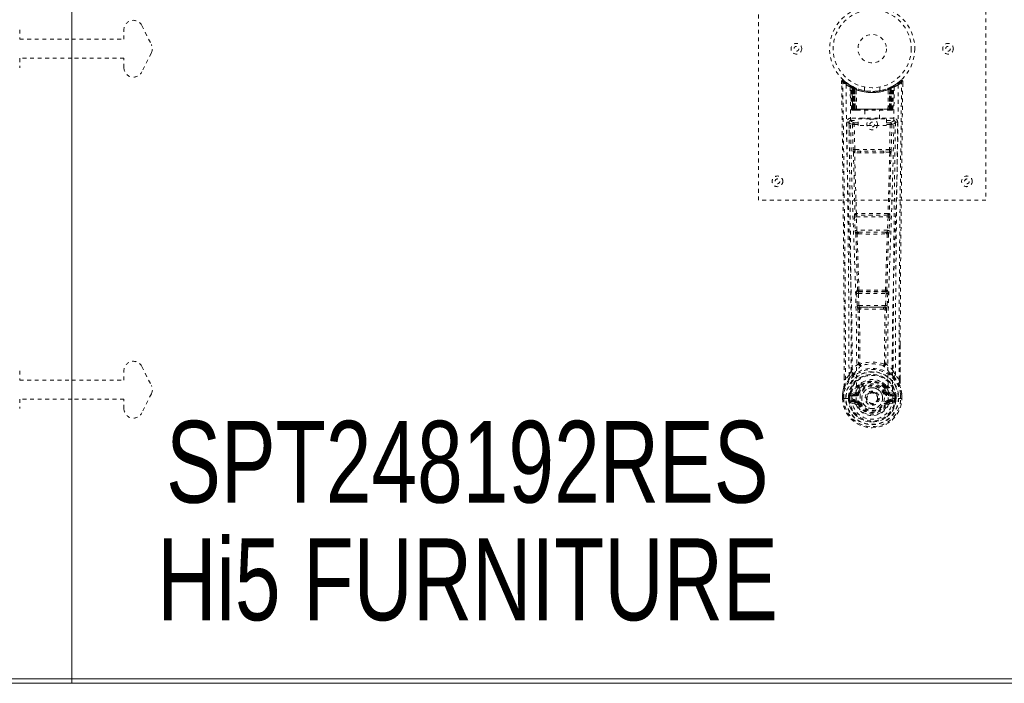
# Model space of a CAD drawing. Header units: inches. Extents: x 38 to 229, y 83 to 131.
# Tile 5 of 8: x 132 to 158, y 83 to 101. Entities that reach past the tile are written whole.
import ezdxf

# ---------------------------------------------------------------- set-up
doc = ezdxf.new("R2010")
doc.units = ezdxf.units.IN
doc.header["$MEASUREMENT"] = 0
doc.linetypes.add('SLD-Dashed', pattern=[0.075, 0.05, -0.025])
doc.linetypes.add('SLD-Solid', pattern=[0])
doc.layers.add('HI5-SYMBOLTEXT', color=5, linetype='SLD-Solid')
doc.styles.add('SLDTEXTSTYLE0', font='TXT', dxfattribs={"width": 0.75})

# ---------------------------------------------------------------- blocks, each defined once
blk = doc.blocks.new('SW_NOTE_0')
at = {"layer": 'HI5-SYMBOLTEXT', "color": 0, "char_height": 2.16, "attachment_point": 1, "style": 'SLDTEXTSTYLE0'}
for s, insert in [('SPT248192RES', (0, 2.784)), ('Hi5 FURNITURE', (-0.23, -0.32))]:
    blk.add_mtext(s, dxfattribs=dict(at, insert=insert))

msp = doc.modelspace()

# ---------------------------------------------------------------- linework, layer by layer
at = {"color": 7, "linetype": 'SLD-Solid', "lineweight": 15}
for p, q in [((133.293, 130.793), (133.293, 83.529)), ((133.293, 83.529), (133.293, 130.793)), ((133.293, 83.411), (37.543, 83.411)), ((37.661, 83.529), (133.293, 83.529)), ((37.661, 83.529), (133.293, 83.529)), ((133.293, 83.529), (228.925, 83.529)), ((133.293, 83.529), (228.925, 83.529)), ((133.293, 83.411), (133.293, 83.529)), ((133.293, 83.529), (133.293, 83.411)), ((229.043, 83.411), (133.293, 83.411))]:
    msp.add_line(p, q, dxfattribs=at)
at = {"color": 7, "linetype": 'SLD-Dashed', "lineweight": 0}
for p, q in [((151.411, 96.161), (151.411, 104.161)), ((157.411, 104.161), (157.411, 96.161)), ((131.918, 100.661), (131.918, 100.411)), ((134.668, 100.411), (134.668, 100.661)), ((135.141, 100.773), (135.391, 100.273)), ((131.918, 100.411), (133.293, 100.411)), ((133.293, 100.411), (134.668, 100.411)), ((135.391, 100.049), (135.141, 99.549)), ((133.293, 99.911), (131.918, 99.911)), ((131.918, 99.911), (131.918, 99.661)), ((134.668, 99.911), (133.293, 99.911)), ((134.668, 99.661), (134.668, 99.911)), ((153.604, 99.302), (153.605, 99.235)), ((153.634, 99.302), (153.654, 99.325)), ((153.695, 99.289), (153.653, 99.324)), ((155.168, 99.323), (155.126, 99.29)), ((155.217, 99.302), (155.187, 99.302)), ((155.215, 99.239), (155.216, 99.302)), ((155.216, 99.235), (155.217, 99.302)), ((155.216, 99.235), (155.217, 99.302)), ((153.843, 99.187), (153.829, 99.195)), ((153.848, 99.182), (153.835, 99.19)), ((153.857, 99.162), (153.844, 99.17)), ((153.865, 98.565), (153.844, 99.17)), ((153.878, 98.565), (153.857, 99.162)), ((153.896, 99.158), (153.861, 99.176)), ((153.876, 99.155), (153.899, 98.561)), ((153.945, 99.116), (153.876, 99.151)), ((153.896, 98.565), (153.876, 99.151)), ((153.89, 99.161), (153.916, 99.147)), ((153.904, 99.122), (153.916, 99.147)), ((153.904, 99.122), (153.904, 98.565)), ((153.911, 99.118), (153.904, 99.122)), ((153.911, 99.118), (153.924, 99.144)), ((153.911, 98.565), (153.911, 99.118)), ((153.928, 99.142), (153.913, 99.15)), ((153.916, 99.147), (153.924, 99.144)), ((153.917, 99.115), (153.929, 99.141)), ((153.917, 98.565), (153.917, 99.115)), ((153.917, 99.115), (153.924, 99.112)), ((153.924, 99.112), (153.936, 99.138)), ((153.924, 99.112), (153.924, 98.565)), ((153.928, 99.142), (153.928, 99.142)), ((153.936, 99.107), (153.947, 99.133)), ((153.936, 99.107), (153.936, 98.565)), ((153.942, 99.104), (153.936, 99.107)), ((153.942, 99.104), (153.954, 99.13)), ((153.942, 98.565), (153.942, 99.104)), ((153.945, 99.116), (153.945, 99.116)), ((153.945, 99.116), (153.964, 98.565)), ((153.964, 98.565), (153.945, 99.116)), ((153.947, 99.133), (153.954, 99.13)), ((153.995, 98.565), (153.99, 99.086)), ((154.211, 99.15), (154.211, 99.053)), ((154.611, 99.053), (154.611, 99.15)), ((154.827, 98.565), (154.831, 99.086)), ((154.857, 98.565), (154.876, 99.116)), ((154.877, 99.116), (154.858, 98.565)), ((154.868, 99.13), (154.874, 99.133)), ((154.874, 99.133), (154.886, 99.107)), ((154.876, 99.116), (154.877, 99.116)), ((154.945, 99.151), (154.877, 99.116)), ((154.886, 99.107), (154.88, 99.104)), ((154.88, 99.104), (154.88, 98.565)), ((154.893, 99.142), (154.886, 99.138)), ((154.886, 98.565), (154.886, 99.107)), ((154.9, 99.145), (154.892, 99.141)), ((154.892, 99.141), (154.904, 99.115)), ((154.894, 99.142), (154.893, 99.142)), ((154.961, 99.176), (154.894, 99.142)), ((154.897, 99.112), (154.904, 99.115)), ((154.897, 98.565), (154.897, 99.112)), ((154.898, 99.144), (154.905, 99.147)), ((154.91, 99.118), (154.898, 99.144)), ((154.904, 99.115), (154.904, 98.565)), ((154.905, 99.147), (154.914, 99.152)), ((154.905, 99.147), (154.918, 99.122)), ((154.918, 99.122), (154.91, 99.118)), ((154.91, 99.118), (154.91, 98.565)), ((154.918, 98.565), (154.918, 99.122)), ((154.923, 98.561), (154.945, 99.155)), ((154.925, 98.565), (154.945, 99.151)), ((154.943, 98.565), (154.964, 99.162)), ((154.957, 98.565), (154.978, 99.17)), ((154.978, 99.17), (154.964, 99.162)), ((154.992, 99.195), (154.979, 99.187)), ((153.865, 98.565), (153.878, 98.565)), ((153.904, 98.565), (153.865, 98.565)), ((153.896, 98.565), (153.964, 98.565)), ((153.904, 98.565), (153.911, 98.565)), ((153.904, 98.536), (153.912, 98.536)), ((153.908, 98.536), (153.918, 98.536)), ((154.91, 98.565), (153.911, 98.565)), ((153.924, 98.565), (153.917, 98.565)), ((153.918, 98.536), (153.924, 98.536)), ((153.924, 98.565), (154.897, 98.565)), ((153.926, 98.536), (153.98, 98.536)), ((153.936, 98.565), (153.942, 98.565)), ((153.936, 98.536), (153.942, 98.536)), ((154.88, 98.565), (153.942, 98.565)), ((153.98, 98.536), (153.942, 98.536)), ((153.964, 98.565), (153.995, 98.565)), ((153.964, 98.565), (153.964, 98.565)), ((153.994, 98.536), (154.002, 98.536)), ((153.995, 98.565), (154.827, 98.565)), ((154.002, 98.536), (154.819, 98.536)), ((154.216, 98.536), (154.216, 98.313)), ((154.606, 98.313), (154.606, 98.536)), ((154.819, 98.536), (154.827, 98.536)), ((154.827, 98.565), (154.857, 98.565)), ((154.841, 98.536), (154.895, 98.536)), ((154.879, 98.536), (154.841, 98.536)), ((154.858, 98.565), (154.857, 98.565)), ((154.858, 98.565), (154.925, 98.565)), ((154.879, 98.536), (154.885, 98.536)), ((154.88, 98.565), (154.886, 98.565)), ((154.904, 98.565), (154.897, 98.565)), ((154.897, 98.536), (154.904, 98.536)), ((154.904, 98.536), (154.913, 98.536)), ((154.91, 98.565), (154.918, 98.565)), ((154.91, 98.536), (154.917, 98.536)), ((154.957, 98.565), (154.918, 98.565)), ((154.943, 98.565), (154.957, 98.565)), ((153.8, 98.229), (153.798, 98.221)), ((153.798, 98.218), (153.802, 97.931)), ((153.843, 98.327), (153.843, 98.266)), ((154.978, 98.327), (153.843, 98.327)), ((153.843, 98.266), (154.041, 98.266)), ((153.937, 98.209), (153.937, 98.164)), ((154.041, 98.209), (153.937, 98.209)), ((154.041, 98.133), (154.041, 98.313)), ((154.041, 98.313), (154.791, 98.313)), ((154.791, 98.313), (154.791, 98.133)), ((154.791, 98.266), (154.978, 98.266)), ((154.885, 98.209), (154.791, 98.209)), ((154.885, 98.209), (154.885, 98.164)), ((154.978, 98.266), (154.978, 98.327)), ((155.02, 97.931), (155.023, 98.218)), ((155.023, 98.221), (155.022, 98.229)), ((153.892, 98.163), (153.908, 97.502)), ((153.952, 97.503), (153.937, 98.164)), ((154.041, 98.164), (153.937, 98.164)), ((154.791, 98.133), (154.041, 98.133)), ((154.885, 98.164), (154.791, 98.164)), ((154.885, 98.164), (154.869, 97.503)), ((154.929, 98.163), (154.914, 97.502)), ((154.869, 97.503), (153.952, 97.503)), ((154.113, 97.46), (153.96, 97.462)), ((154.708, 97.46), (154.113, 97.46)), ((154.861, 97.462), (154.708, 97.46)), ((154.106, 97.412), (153.949, 97.418)), ((154.872, 97.418), (154.716, 97.412)), ((157.411, 96.161), (151.411, 96.161)), ((153.946, 95.718), (153.963, 95.366)), ((153.96, 95.812), (153.952, 95.808)), ((153.99, 95.721), (154.831, 95.721)), ((154.007, 95.368), (153.99, 95.721)), ((153.996, 95.766), (154.005, 95.769)), ((154.825, 95.766), (153.996, 95.766)), ((154.831, 95.721), (154.814, 95.368)), ((154.817, 95.769), (154.825, 95.766)), ((154.876, 95.718), (154.859, 95.366)), ((154.87, 95.808), (154.861, 95.812)), ((154.814, 95.368), (154.007, 95.368)), ((154.012, 95.272), (154.045, 95.272)), ((154.054, 95.323), (154.022, 95.323)), ((154.054, 95.323), (154.768, 95.323)), ((154.768, 95.323), (154.799, 95.323)), ((154.777, 95.272), (154.809, 95.272)), ((154.024, 93.795), (154.01, 93.79)), ((154.797, 93.795), (154.812, 93.79)), ((154, 93.701), (154.017, 93.383)), ((154.045, 93.703), (154.777, 93.703)), ((154.061, 93.386), (154.045, 93.703)), ((154.054, 93.748), (154.068, 93.752)), ((154.767, 93.748), (154.054, 93.748)), ((154.753, 93.752), (154.767, 93.748)), ((154.777, 93.703), (154.76, 93.386)), ((154.821, 93.701), (154.804, 93.383)), ((154.76, 93.386), (154.061, 93.386)), ((154.072, 93.288), (154.112, 93.287)), ((154.119, 93.341), (154.08, 93.341)), ((154.119, 93.341), (154.703, 93.341)), ((154.742, 93.341), (154.703, 93.341)), ((154.71, 93.287), (154.75, 93.288)), ((155.147, 92.353), (155.147, 91.429)), ((155.148, 91.428), (155.151, 92.352)), ((135.141, 91.773), (135.391, 91.273)), ((154.083, 91.847), (154.083, 91.847)), ((154.738, 91.847), (154.738, 91.847)), ((131.918, 91.661), (131.918, 91.411)), ((134.668, 91.411), (134.668, 91.661)), ((153.674, 91.428), (153.673, 91.482)), ((153.675, 91.482), (153.675, 91.429)), ((153.799, 91.545), (153.703, 91.43)), ((155.118, 91.43), (155.022, 91.545)), ((131.918, 91.411), (133.293, 91.411)), ((133.293, 91.411), (134.668, 91.411)), ((154.043, 91.243), (154.042, 91.225)), ((154.05, 91.272), (154.062, 91.289)), ((154.066, 91.237), (154.066, 91.219)), ((154.756, 91.219), (154.755, 91.237)), ((154.76, 91.289), (154.771, 91.272)), ((154.779, 91.243), (154.779, 91.225)), ((135.391, 91.049), (135.141, 90.549)), ((153.631, 91.048), (153.631, 91.043)), ((153.631, 90.927), (153.631, 91.043)), ((153.631, 90.927), (153.635, 90.927)), ((153.632, 91.043), (153.632, 90.926)), ((153.635, 90.927), (153.688, 90.928)), ((153.661, 91.043), (153.661, 90.929)), ((153.688, 90.928), (153.711, 90.928)), ((153.711, 90.928), (153.87, 90.928)), ((153.782, 91.001), (153.782, 91.001)), ((153.782, 90.93), (153.782, 91.001)), ((153.782, 90.93), (153.782, 90.93)), ((153.812, 91), (153.817, 91.019)), ((153.812, 90.999), (153.812, 90.93)), ((153.817, 90.93), (153.812, 90.93)), ((153.817, 91.019), (153.817, 91.009)), ((153.817, 91.009), (153.817, 90.93)), ((153.828, 91.05), (153.824, 91.045)), ((153.828, 91.05), (153.838, 91.061)), ((153.953, 91.082), (153.838, 91.061)), ((153.838, 91.061), (153.838, 91.061)), ((153.838, 91.061), (153.838, 91.061)), ((153.852, 91.028), (153.982, 91.053)), ((153.852, 91.028), (153.852, 90.998)), ((153.982, 91.028), (153.852, 91.028)), ((153.982, 90.998), (153.852, 90.998)), ((153.982, 91.053), (153.982, 91.028)), ((153.982, 90.998), (153.982, 91.028)), ((154.037, 91.094), (154.064, 91.082)), ((154.254, 90.937), (154.255, 90.952)), ((154.254, 90.929), (154.254, 90.937)), ((154.757, 91.082), (154.785, 91.094)), ((154.839, 91.053), (154.97, 91.028)), ((154.839, 91.053), (154.839, 91.028)), ((154.97, 91.028), (154.839, 91.028)), ((154.839, 90.998), (154.839, 91.028)), ((154.97, 90.998), (154.839, 90.998)), ((154.983, 91.061), (154.869, 91.082)), ((154.952, 90.928), (155.11, 90.928)), ((154.97, 90.998), (154.97, 91.028)), ((154.983, 91.061), (154.994, 91.05)), ((154.994, 91.05), (154.994, 91.05)), ((154.994, 91.05), (154.994, 91.05)), ((154.998, 91.045), (154.994, 91.05)), ((155.004, 91.019), (155.004, 91.009)), ((155.009, 91), (155.004, 91.019)), ((155.004, 91.009), (155.004, 90.93)), ((155.004, 90.93), (155.01, 90.93)), ((155.039, 91.001), (155.01, 90.999)), ((155.01, 90.93), (155.01, 90.999)), ((155.039, 91.001), (155.039, 90.93)), ((155.039, 91.001), (155.039, 91.001)), ((155.11, 90.928), (155.133, 90.928)), ((155.133, 90.928), (155.186, 90.927)), ((155.161, 90.929), (155.161, 91.043)), ((155.186, 90.927), (155.19, 90.927)), ((155.189, 90.926), (155.189, 91.043)), ((155.19, 91.043), (155.19, 91.048)), ((155.19, 90.927), (155.19, 91.043)), ((131.918, 90.911), (131.918, 90.661)), ((133.293, 90.911), (131.918, 90.911)), ((134.668, 90.911), (133.293, 90.911)), ((134.668, 90.661), (134.668, 90.911)), ((153.835, 90.81), (153.954, 90.786)), ((153.865, 90.876), (153.865, 90.846)), ((153.865, 90.876), (153.982, 90.876)), ((153.982, 90.825), (153.865, 90.846)), ((153.865, 90.846), (153.982, 90.846)), ((153.982, 90.876), (153.982, 90.846)), ((153.982, 90.825), (153.982, 90.846)), ((153.987, 90.89), (153.987, 90.892)), ((154.042, 90.782), (154.038, 90.789)), ((154.064, 90.791), (154.042, 90.782)), ((154.78, 90.782), (154.757, 90.791)), ((154.78, 90.782), (154.834, 90.759)), ((154.834, 90.892), (154.834, 90.89)), ((154.839, 90.876), (154.839, 90.846)), ((154.839, 90.876), (154.956, 90.876)), ((154.956, 90.846), (154.839, 90.825)), ((154.839, 90.825), (154.839, 90.846)), ((154.839, 90.846), (154.956, 90.846)), ((154.867, 90.786), (154.986, 90.81)), ((154.956, 90.846), (154.956, 90.876))]:
    msp.add_line(p, q, dxfattribs=at)
at = {"color": 7, "linetype": 'SLD-Dashed', "lineweight": 0, "flags": 128}
for points in [[(153.673, 91.482), (153.665, 94.051), (153.638, 96.676), (153.604, 99.302)], [(153.604, 99.302), (153.605, 99.302), (153.606, 99.302), (153.613, 99.302), (153.623, 99.302), (153.628, 99.302), (153.634, 99.302)], [(153.653, 99.322), (153.645, 99.326), (153.637, 99.328), (153.629, 99.329), (153.621, 99.328), (153.614, 99.324), (153.609, 99.319), (153.606, 99.312), (153.605, 99.305)], [(153.703, 91.43), (153.702, 92.894), (153.693, 94.367), (153.678, 95.815), (153.675, 96.062), (153.672, 96.32), (153.67, 96.535), (153.667, 96.764), (153.664, 97.014), (153.66, 97.286), (153.657, 97.504), (153.654, 97.766), (153.65, 98.09), (153.647, 98.3), (153.644, 98.559), (153.64, 98.821), (153.637, 99.069), (153.634, 99.302)], [(155.118, 91.43), (155.12, 92.895), (155.129, 94.367), (155.143, 95.815), (155.146, 96.036), (155.149, 96.265), (155.151, 96.469), (155.154, 96.667), (155.156, 96.883), (155.158, 97.033), (155.16, 97.19), (155.162, 97.346), (155.164, 97.464), (155.166, 97.603), (155.168, 97.766), (155.172, 98.098), (155.175, 98.302), (155.178, 98.557), (155.181, 98.818), (155.184, 99.067), (155.187, 99.302)], [(155.167, 99.325), (155.135, 99.296), (155.126, 99.29)], [(155.214, 99.302), (155.212, 99.31), (155.209, 99.317), (155.204, 99.324), (155.198, 99.329), (155.19, 99.332), (155.183, 99.332), (155.176, 99.33), (155.169, 99.326)], [(153.723, 99.208), (153.73, 98.161), (153.75, 97.116), (153.779, 96.074), (153.814, 95.036), (153.849, 94.002), (153.874, 92.973), (153.882, 91.948), (153.87, 90.928)], [(153.86, 99.177), (153.82, 99.2), (153.771, 99.233)], [(153.832, 99.153), (153.841, 98.108), (153.862, 97.065), (153.894, 96.025), (153.931, 94.99), (153.968, 93.958), (153.994, 92.932), (154.002, 91.91), (153.987, 90.893)], [(153.837, 99.187), (153.844, 99.176), (153.848, 99.163)], [(153.875, 99.159), (153.876, 99.153), (153.876, 99.151)], [(154.608, 99.053), (154.61, 99.053), (154.592, 99.05), (154.554, 99.045), (154.499, 99.039), (154.435, 99.036), (154.411, 99.036)], [(154.99, 99.153), (154.981, 98.108), (154.959, 97.065), (154.928, 96.026), (154.89, 94.99), (154.854, 93.959), (154.828, 92.932), (154.82, 91.91), (154.834, 90.893)], [(154.88, 99.104), (154.875, 99.114), (154.871, 99.122), (154.869, 99.128), (154.868, 99.13)], [(155.099, 99.208), (155.091, 98.161), (155.072, 97.116), (155.042, 96.074), (155.007, 95.036), (154.973, 94.002), (154.948, 92.973), (154.939, 91.948), (154.952, 90.928)], [(155.05, 99.233), (155.002, 99.2), (154.957, 99.175)], [(155.151, 92.352), (155.156, 94.051), (155.184, 96.676), (155.216, 99.235)], [(153.878, 98.565), (153.882, 98.565), (153.89, 98.565), (153.903, 98.565), (153.917, 98.565)], [(153.936, 98.565), (153.928, 98.565), (153.92, 98.565), (153.913, 98.565), (153.907, 98.565), (153.902, 98.565), (153.899, 98.565), (153.897, 98.565), (153.896, 98.565)], [(153.896, 98.565), (153.897, 98.558), (153.898, 98.556)], [(153.926, 98.536), (153.926, 98.536), (153.928, 98.536)], [(154.925, 98.565), (154.925, 98.565), (154.923, 98.565), (154.919, 98.565), (154.914, 98.565), (154.908, 98.565), (154.901, 98.565), (154.894, 98.565), (154.886, 98.565)], [(154.904, 98.565), (154.919, 98.565), (154.931, 98.565), (154.94, 98.565), (154.943, 98.565)], [(153.738, 98.22), (153.74, 98.085), (153.742, 97.912), (153.745, 97.704), (153.748, 97.458), (153.751, 97.209), (153.754, 96.99), (153.756, 96.836), (153.758, 96.699), (153.76, 96.577), (153.762, 96.422), (153.764, 96.259), (153.766, 96.102), (153.776, 95.289), (153.784, 94.471), (153.792, 93.498), (153.797, 92.509), (153.799, 91.545)], [(153.798, 98.221), (153.822, 98.192), (153.892, 98.164)], [(153.937, 98.209), (153.867, 98.238), (153.843, 98.266)], [(154.978, 98.266), (154.954, 98.238), (154.885, 98.209)], [(154.929, 98.164), (154.999, 98.192), (155.023, 98.221)], [(155.022, 91.545), (155.023, 92.065), (155.024, 92.598), (155.027, 93.144), (155.03, 93.659), (155.035, 94.188), (155.04, 94.74), (155.045, 95.23), (155.048, 95.487), (155.052, 95.76), (155.055, 96.048), (155.059, 96.352), (155.062, 96.628), (155.066, 96.868), (155.068, 97.06), (155.071, 97.274), (155.074, 97.516), (155.077, 97.741), (155.08, 97.933), (155.082, 98.093), (155.083, 98.22)], [(153.937, 98.164), (153.921, 98.164), (153.907, 98.164), (153.897, 98.164), (153.892, 98.163)], [(154.929, 98.163), (154.925, 98.164), (154.915, 98.164), (154.901, 98.164), (154.885, 98.164)], [(153.952, 97.503), (153.937, 97.503), (153.922, 97.503), (153.912, 97.502), (153.908, 97.502)], [(154.708, 97.46), (154.411, 97.46), (154.113, 97.46)], [(154.914, 97.502), (154.909, 97.502), (154.899, 97.503), (154.885, 97.503), (154.869, 97.503)], [(153.916, 97.42), (153.936, 96.615), (153.96, 95.812)], [(153.994, 95.808), (153.969, 96.612), (153.949, 97.418)], [(154.716, 97.412), (154.411, 97.412), (154.106, 97.412)], [(154.872, 97.418), (154.852, 96.612), (154.827, 95.808)], [(154.905, 97.42), (154.886, 96.615), (154.861, 95.812)], [(153.99, 95.721), (153.975, 95.72), (153.961, 95.719), (153.95, 95.719), (153.946, 95.718)], [(154.876, 95.718), (154.871, 95.719), (154.861, 95.719), (154.847, 95.72), (154.831, 95.721)], [(154.007, 95.368), (153.992, 95.367), (153.978, 95.366), (153.967, 95.366), (153.963, 95.366)], [(153.963, 95.366), (153.965, 95.334), (153.965, 95.331)], [(154.859, 95.366), (154.854, 95.366), (154.844, 95.366), (154.83, 95.367), (154.814, 95.368)], [(154.859, 95.366), (154.856, 95.334), (154.856, 95.331)], [(153.978, 95.276), (154.002, 94.534), (154.024, 93.795)], [(154.06, 93.789), (154.037, 94.53), (154.012, 95.272)], [(154.809, 95.272), (154.784, 94.53), (154.762, 93.789)], [(154.844, 95.276), (154.819, 94.534), (154.797, 93.795)], [(154.045, 93.703), (154.03, 93.702), (154.016, 93.701), (154.006, 93.701), (154, 93.701)], [(154.045, 93.703), (154.044, 93.712), (154.044, 93.72), (154.045, 93.727), (154.046, 93.734), (154.049, 93.744), (154.054, 93.748)], [(154.767, 93.748), (154.772, 93.744), (154.776, 93.734), (154.777, 93.727), (154.777, 93.72), (154.777, 93.712), (154.777, 93.703)], [(154.821, 93.701), (154.816, 93.701), (154.806, 93.701), (154.791, 93.702), (154.777, 93.703)], [(154.061, 93.386), (154.046, 93.385), (154.032, 93.384), (154.022, 93.384), (154.017, 93.383)], [(154.036, 93.294), (154.046, 92.573), (154.047, 91.855)], [(154.072, 93.288), (154.082, 92.566), (154.083, 91.847)], [(154.71, 93.287), (154.411, 93.286), (154.112, 93.287)], [(154.703, 93.341), (154.411, 93.339), (154.119, 93.341)], [(154.738, 91.847), (154.739, 92.566), (154.75, 93.288)], [(154.742, 93.341), (154.743, 93.341), (154.745, 93.343), (154.747, 93.346), (154.753, 93.355), (154.757, 93.369), (154.76, 93.386)], [(154.804, 93.383), (154.799, 93.384), (154.789, 93.384), (154.775, 93.385), (154.76, 93.386)], [(154.786, 93.294), (154.775, 92.573), (154.774, 91.855)], [(154.045, 91.847), (153.945, 91.759), (153.858, 91.658)], [(154.045, 91.847), (154.047, 91.836), (154.052, 91.828), (154.058, 91.821), (154.065, 91.818), (154.073, 91.818), (154.081, 91.821), (154.088, 91.828), (154.093, 91.836)], [(154.083, 91.847), (154.084, 91.845), (154.084, 91.844), (154.087, 91.84), (154.093, 91.836)], [(154.728, 91.836), (154.733, 91.828), (154.74, 91.821), (154.748, 91.818), (154.756, 91.818), (154.764, 91.821), (154.77, 91.828), (154.774, 91.836), (154.776, 91.847)], [(154.963, 91.658), (154.877, 91.759), (154.776, 91.847)], [(153.841, 91.506), (153.741, 91.382), (153.662, 91.228)], [(153.951, 91.609), (153.946, 91.603), (153.937, 91.594)], [(154.885, 91.594), (154.876, 91.603), (154.87, 91.609)], [(154.98, 91.506), (155.081, 91.382), (155.16, 91.228)], [(153.662, 91.228), (153.645, 91.148), (153.631, 91.048)], [(153.631, 91.043), (153.644, 91.14), (153.66, 91.217)], [(153.662, 91.228), (153.66, 91.223), (153.66, 91.217)], [(153.703, 91.43), (153.697, 91.43), (153.691, 91.43), (153.685, 91.43), (153.68, 91.429), (153.676, 91.429), (153.674, 91.429), (153.673, 91.428), (153.674, 91.428)], [(154.042, 91.225), (154.01, 91.172), (153.98, 91.104)], [(154.094, 91.206), (154.064, 91.157), (154.037, 91.094)], [(154.193, 91.376), (154.136, 91.347), (154.062, 91.289)], [(154.76, 91.289), (154.685, 91.347), (154.628, 91.376)], [(154.785, 91.094), (154.757, 91.157), (154.727, 91.206)], [(154.779, 91.225), (154.812, 91.172), (154.842, 91.104)], [(155.148, 91.428), (155.148, 91.428), (155.147, 91.429), (155.145, 91.429), (155.141, 91.429), (155.136, 91.43), (155.13, 91.43), (155.124, 91.43), (155.118, 91.43)], [(155.162, 91.217), (155.161, 91.223), (155.16, 91.228)], [(155.19, 91.048), (155.179, 91.138), (155.16, 91.228)], [(155.19, 91.043), (155.178, 91.14), (155.162, 91.217)], [(153.631, 91.048), (153.632, 91.047), (153.634, 91.047), (153.637, 91.047), (153.641, 91.046), (153.645, 91.046), (153.65, 91.045), (153.655, 91.044), (153.661, 91.043)], [(153.631, 91.043), (153.631, 91.043), (153.632, 91.043), (153.634, 91.043), (153.638, 91.043), (153.643, 91.043), (153.648, 91.043), (153.654, 91.043), (153.661, 91.043)], [(153.661, 90.929), (153.654, 90.929), (153.648, 90.929), (153.643, 90.928), (153.638, 90.928), (153.634, 90.928), (153.632, 90.928), (153.631, 90.927), (153.631, 90.927)], [(153.782, 91.001), (153.793, 91), (153.802, 91), (153.808, 91), (153.812, 90.999)], [(153.812, 90.93), (153.808, 90.93), (153.802, 90.93), (153.793, 90.93), (153.782, 90.93)], [(153.812, 90.999), (153.812, 91), (153.812, 91)], [(153.852, 90.998), (153.834, 91.001), (153.817, 91.009)], [(153.98, 91.104), (153.967, 91.087), (153.953, 91.082)], [(154.092, 91.071), (154.086, 91.073), (154.081, 91.075), (154.077, 91.077), (154.072, 91.079), (154.069, 91.08), (154.066, 91.081), (154.065, 91.082), (154.064, 91.082)], [(154.73, 91.071), (154.735, 91.073), (154.74, 91.075), (154.745, 91.077), (154.749, 91.079), (154.752, 91.08), (154.755, 91.081), (154.757, 91.082), (154.757, 91.082)], [(154.842, 91.104), (154.855, 91.087), (154.869, 91.082)], [(155.004, 91.009), (154.988, 91.001), (154.97, 90.998)], [(155.009, 91), (155.009, 90.999), (155.01, 90.999)], [(155.19, 91.048), (155.189, 91.047), (155.187, 91.047), (155.184, 91.047), (155.181, 91.046), (155.176, 91.046), (155.171, 91.045), (155.166, 91.044), (155.161, 91.043)], [(155.161, 91.043), (155.167, 91.043), (155.173, 91.043), (155.179, 91.043), (155.183, 91.043), (155.187, 91.043), (155.19, 91.043), (155.191, 91.043), (155.19, 91.043)], [(155.19, 90.927), (155.191, 90.927), (155.19, 90.928), (155.187, 90.928), (155.183, 90.928), (155.179, 90.928), (155.173, 90.929), (155.167, 90.929), (155.161, 90.929)], [(153.823, 90.858), (153.842, 90.871), (153.865, 90.876)], [(154.834, 90.89), (154.828, 90.814), (154.805, 90.739), (154.766, 90.67), (154.712, 90.61), (154.647, 90.562), (154.573, 90.526), (154.494, 90.504), (154.411, 90.496), (154.328, 90.504), (154.248, 90.526), (154.174, 90.562), (154.109, 90.61), (154.056, 90.67), (154.016, 90.739), (153.993, 90.814), (153.987, 90.89)], [(154.092, 90.803), (154.086, 90.801), (154.081, 90.798), (154.077, 90.796), (154.072, 90.795), (154.069, 90.793), (154.066, 90.792), (154.065, 90.791), (154.064, 90.791)], [(154.73, 90.803), (154.735, 90.801), (154.74, 90.798), (154.745, 90.796), (154.749, 90.795), (154.752, 90.793), (154.755, 90.792), (154.757, 90.791), (154.757, 90.791)], [(154.789, 90.798), (154.784, 90.79), (154.78, 90.782)], [(154.839, 90.825), (154.802, 90.811), (154.789, 90.798)], [(154.956, 90.876), (154.979, 90.871), (154.999, 90.858)]]:
    msp.add_lwpolyline(points, dxfattribs=at)
at = {"color": 7, "linetype": 'SLD-Dashed', "lineweight": 0}
for centre, radius in [((154.411, 100.161), 1.125), ((154.411, 100.161), 1.03), ((152.411, 100.161), 0.141), ((154.411, 100.161), 0.375), ((156.411, 100.161), 0.141), ((152.411, 100.161), 0.0625), ((156.411, 100.161), 0.0625), ((154.411, 98.161), 0.141), ((154.411, 98.161), 0.0625), ((151.911, 96.661), 0.141), ((151.911, 96.661), 0.0625), ((156.911, 96.661), 0.141), ((156.911, 96.661), 0.0625), ((154.411, 90.937), 0.7), ((154.411, 90.937), 0.69), ((154.411, 90.937), 0.623), ((154.411, 90.937), 0.32), ((154.411, 90.937), 0.275), ((154.411, 90.937), 0.188), ((154.411, 90.937), 0.157), ((154.411, 90.937), 0.142), ((154.411, 90.937), 0.14), ((154.411, 90.937), 0.138)]:
    msp.add_circle(centre, radius, dxfattribs=at)
for centre, radius, start, end in [((134.918, 100.661), 0.25, 26.5651, 180), ((135.168, 100.161), 0.25, 333.4349, 26.5651), ((134.918, 99.661), 0.25, 180, 333.4349), ((153.634, 99.302), 0.03, 47.8665, 180.7172), ((154.413, 100.206), 1.213, 228.176, 235.3198), ((154.411, 100.161), 1.158, 227.8704, 312.1291), ((154.409, 100.159), 1.125, 227.9131, 235.3576), ((154.416, 100.154), 1.119, 304.6257, 312.0894), ((154.412, 100.202), 1.208, 304.6663, 311.8431), ((155.187, 99.302), 0.03, 359.2754, 132.1409), ((155.117, 99.259), 0.0833, 31.8723, 52.5893), ((153.753, 99.208), 0.03, 55.9363, 179.8254), ((154.398, 100.399), 1.369, 240.4501, 245.5704), ((154.411, 100.162), 1.129, 235.3549, 240.4877), ((153.814, 99.169), 0.03, 1.9866, 58.9548), ((154.418, 100.173), 1.141, 238.9655, 239.8373), ((153.794, 99.133), 0.0714, 31.6299, 58.94), ((153.873, 99.14), 0.0429, 114.156, 163.0327), ((154.411, 100.192), 1.19, 240.8884, 299.1116), ((153.827, 99.161), 0.0299, 1.906, 59.7208), ((154.409, 100.158), 1.124, 239.7325, 244.7327), ((154.42, 100.181), 1.152, 239.9569, 244.0354), ((154.389, 99.781), 0.818, 228.2495, 233.6448), ((154.411, 100.161), 1.127, 240.489, 299.511), ((154.393, 99.782), 0.819, 229.1655, 234.475), ((153.846, 99.15), 0.03, 16.9045, 61.2677), ((153.846, 99.15), 0.0299, 1.7898, 60.7929), ((154.42, 100.179), 1.148, 240.8498, 245.6922), ((154.39, 99.773), 0.807, 230.3866, 235.6794), ((154.411, 100.16), 1.155, 244.3785, 295.6215), ((154.411, 100.16), 1.155, 245.0796, 294.9204), ((153.916, 99.115), 0.0297, 1.4808, 64.5741), ((153.915, 99.115), 0.0297, 1.4648, 64.5376), ((154.411, 100.16), 1.155, 246.0603, 293.9397), ((154.364, 99.709), 0.726, 234.7746, 239.0059), ((153.961, 99.104), 0.0345, 328.9656, 15.1602), ((154.411, 100.124), 1.12, 247.9469, 292.0531), ((154.861, 99.104), 0.0346, 164.894, 210.9798), ((154.454, 99.713), 0.731, 301.0052, 305.2087), ((154.412, 100.159), 1.125, 294.2601, 299.2004), ((154.906, 99.115), 0.0297, 115.4217, 178.5379), ((154.907, 99.115), 0.0297, 115.465, 178.5326), ((156.323, 99.789), 1.578, 204.3436, 205.3906), ((154.431, 99.772), 0.806, 304.3192, 309.6148), ((154.436, 99.772), 0.807, 305.4849, 310.8747), ((154.961, 99.019), 0.138, 89.4148, 113.4616), ((154.426, 99.79), 0.83, 306.3907, 311.7107), ((154.975, 99.15), 0.0299, 119.2324, 178.1849), ((154.973, 99.152), 0.0273, 117.6591, 182.2841), ((154.425, 100.136), 1.098, 298.6349, 300.267), ((154.994, 99.161), 0.0299, 120.2792, 178.094), ((154.411, 100.16), 1.127, 299.5107, 304.6495), ((154.949, 99.14), 0.0429, 16.9723, 65.8264), ((155.008, 99.169), 0.03, 121.0431, 178.0318), ((154.424, 100.398), 1.367, 294.4266, 299.553), ((155.069, 99.208), 0.03, 0.1643, 124.074), ((153.895, 98.566), 0.03, 182.0013, 269.988), ((153.926, 98.609), 0.0742, 215.9463, 253.2629), ((153.908, 98.566), 0.03, 181.967, 269.9686), ((153.922, 98.703), 0.166, 259.5981, 268.3453), ((153.926, 98.566), 0.03, 181.9417, 269.931), ((154.321, 98.558), 0.41, 178.9962, 183.0468), ((154.519, 98.559), 0.602, 179.4313, 182.0026), ((154.348, 98.558), 0.424, 179.0376, 182.9497), ((154.379, 98.558), 0.443, 179.0824, 182.8307), ((154.382, 98.558), 0.441, 179.0639, 182.8306), ((153.994, 98.566), 0.0299, 181.7919, 269.8107), ((153.994, 98.566), 0.0299, 181.8008, 269.8108), ((154.03, 98.558), 0.0354, 169.2748, 219.1951), ((154.79, 98.559), 0.0369, 321.8565, 9.6562), ((154.827, 98.566), 0.0299, 270.1892, 358.1992), ((154.828, 98.566), 0.0299, 270.1855, 358.203), ((154.437, 98.558), 0.443, 357.1787, 0.9268), ((154.437, 98.558), 0.448, 357.1934, 0.8935), ((154.89, 98.571), 0.0356, 262.0688, 350.2915), ((154.895, 98.566), 0.03, 270.06, 358.0763), ((154.469, 98.558), 0.429, 357.0814, 0.9498), ((154.333, 98.558), 0.571, 357.9287, 0.6375), ((154.899, 98.701), 0.163, 271.6978, 280.6293), ((154.496, 98.558), 0.415, 356.9683, 0.9701), ((154.913, 98.566), 0.03, 270.0263, 358.0382), ((154.896, 98.609), 0.0742, 286.7328, 324.058), ((154.927, 98.566), 0.03, 270.012, 357.9987), ((153.843, 98.222), 0.105, 90.0048, 180.7376), ((153.774, 96.618), 1.603, 89.1359, 91.2809), ((-345.779, 90.339), 499.639, 0.15126, 0.90385), ((153.842, 98.224), 0.0423, 88.0325, 173.4386), ((153.937, 98.164), 0.0451, 90.4333, 180.8967), ((154.884, 98.164), 0.0451, 359.0386, 89.5698), ((654.464, 90.34), 499.503, 179.09601, 179.8488), ((154.978, 98.222), 0.105, 359.2624, 89.9952), ((154.98, 98.224), 0.0423, 6.5779, 91.951), ((155.048, 96.618), 1.602, 88.719, 90.8642), ((154.309, 97.503), 0.401, 180.0766, 191.8348), ((153.962, 97.417), 0.0456, 91.7532, 175.826), ((154.059, 97.415), 0.11, 154.2178, 178.331), ((154.057, 97.503), 0.105, 179.635, 202.4719), ((154.194, 97.424), 0.0888, 155.5989, 187.6456), ((154.628, 97.424), 0.0888, 352.3625, 24.4034), ((154.764, 97.503), 0.105, 337.5281, 0.365), ((154.761, 97.415), 0.111, 1.7877, 25.6528), ((154.86, 97.417), 0.0456, 4.1697, 88.2466), ((154.513, 97.503), 0.401, 348.1398, 359.926), ((153.942, 97.559), 0.141, 259.4751, 273.0481), ((154.88, 97.557), 0.139, 266.8525, 280.6243), ((154.152, 95.749), 0.209, 163.5187, 188.4015), ((153.997, 95.811), 0.0451, 182.9209, 269.4086), ((154.005, 95.814), 0.0451, 182.9814, 269.3856), ((153.987, 95.899), 0.091, 253.0055, 274.8366), ((154.044, 95.736), 0.0563, 148.2306, 195.7422), ((154.411, 59.173), 36.637, 89.3487, 90.6512), ((154.049, 95.801), 0.055, 173.1648, 216.3307), ((154.411, 62.957), 32.814, 89.2909, 90.7091), ((154.816, 95.814), 0.0451, 270.6188, 357.0081), ((154.773, 95.801), 0.0546, 323.505, 6.9996), ((154.825, 95.811), 0.0451, 270.5975, 357.0791), ((154.777, 95.736), 0.0563, 344.2623, 31.7532), ((154.835, 95.899), 0.0909, 265.1497, 287.0204), ((154.669, 95.749), 0.209, 351.587, 16.493), ((154.075, 95.366), 0.068, 178.369, 218.9026), ((154.746, 95.366), 0.068, 321.1021, 1.6362), ((154.101, 95.333), 0.136, 180.7152, 204.7101), ((154.023, 95.278), 0.0456, 91.2563, 181.8237), ((154.005, 95.356), 0.0837, 251.1165, 275.2122), ((154.099, 95.282), 0.0868, 151.6283, 186.5679), ((154.125, 95.284), 0.0814, 151.3116, 188.7474), ((154.411, 128.052), 32.782, 269.3605, 270.6395), ((154.411, 128.677), 33.356, 269.387, 270.613), ((154.696, 95.284), 0.0814, 351.2532, 28.6883), ((154.799, 95.281), 0.0425, 40.4722, 90.3943), ((154.723, 95.282), 0.087, 353.4692, 28.3355), ((154.817, 95.356), 0.0843, 264.8753, 288.7925), ((154.799, 95.278), 0.0448, 357.946, 42.8932), ((154.72, 95.333), 0.136, 335.3346, 359.2502), ((154.161, 93.73), 0.163, 158.1196, 190.2249), ((154.055, 93.793), 0.0451, 183.2204, 269.1418), ((154.069, 93.798), 0.0451, 183.3909, 269.1046), ((154.053, 93.864), 0.075, 247.0707, 274.8932), ((154.117, 93.783), 0.0578, 174.2259, 212.3489), ((154.411, 56.417), 37.374, 89.4617, 90.5381), ((154.752, 93.798), 0.0451, 270.9007, 356.6038), ((154.705, 93.783), 0.0574, 327.5148, 5.9243), ((154.768, 93.864), 0.0749, 265.0971, 292.9438), ((154.767, 93.793), 0.0451, 270.862, 356.7698), ((154.66, 93.73), 0.163, 349.7759, 21.8738), ((154.411, 61.169), 32.585, 89.3979, 90.6021), ((154.198, 93.375), 0.181, 177.2231, 206.4641), ((154.081, 93.295), 0.0457, 91.8546, 181.7263), ((154.066, 93.36), 0.073, 245.7449, 274.5986), ((154.119, 93.383), 0.0575, 177.8322, 227.5784), ((154.174, 93.299), 0.103, 155.9511, 186.1563), ((154.211, 93.301), 0.101, 156.5411, 187.7526), ((154.61, 93.301), 0.101, 352.2474, 23.4589), ((154.74, 93.295), 0.0457, 358.2644, 88.1486), ((154.647, 93.299), 0.104, 353.8697, 24.0229), ((154.756, 93.361), 0.0735, 265.5104, 294.1512), ((154.624, 93.375), 0.181, 333.5232, 2.7862), ((134.918, 91.661), 0.25, 26.5651, 180), ((154.411, 90.937), 0.787, 8.0937, 171.9063), ((154.683, 91.097), 0.893, 128.8512, 145.0117), ((154.034, 91.854), 0.0134, 326.0978, 3.2826), ((154.106, 91.851), 0.0608, 184.0446, 286.2245), ((154.08, 91.918), 0.0709, 242.7181, 272.7135), ((154.411, 90.924), 0.966, 70.819, 109.1816), ((154.165, 91.853), 0.0738, 193.2416, 235.0159), ((154.411, 90.999), 0.844, 70.0603, 109.9397), ((154.716, 91.851), 0.0608, 253.7738, 355.9571), ((154.656, 91.853), 0.0738, 304.9818, 346.7522), ((154.139, 91.097), 0.893, 34.9881, 51.1475), ((154.725, 91.849), 0.0128, 282.3258, 353.3863), ((154.742, 91.918), 0.0708, 267.2831, 297.2818), ((154.787, 91.854), 0.0133, 176.8109, 213.9217), ((154.411, 90.937), 0.758, 8.0936, 171.9064), ((154.411, 90.937), 0.632, 5.8274, 174.1726), ((149.014, 94.124), 5.436, 331.677, 333.0223), ((154.133, 91.863), 0.461, 223.6623, 230.8215), ((154.411, 90.937), 0.602, 6.0327, 173.9673), ((155.392, 89.928), 2.212, 131.1314, 134.4919), ((153.919, 91.661), 0.0608, 182.5715, 302.0035), ((154.902, 91.661), 0.0608, 238.0037, 357.426), ((153.426, 89.924), 2.217, 45.5109, 48.863), ((159.758, 94.099), 5.38, 206.9726, 208.3318), ((154.689, 91.863), 0.461, 309.1711, 316.3353), ((135.168, 91.161), 0.25, 333.4349, 26.5651), ((152.487, 91.398), 1.187, 351.2122, 1.4285), ((150.187, 92.046), 3.57, 346.7473, 350.0551), ((154.275, 90.846), 0.492, 115.7077, 155.4797), ((154.219, 90.839), 0.441, 113.5945, 149.7427), ((154.087, 91.247), 0.0448, 146.2273, 184.9164), ((154.073, 91.228), 0.0305, 185.7142, 315.4508), ((154.064, 91.265), 0.0459, 241.1247, 271.7035), ((154.065, 91.283), 0.046, 241.1899, 271.7136), ((154.101, 91.293), 0.0396, 185.176, 232.8724), ((154.411, 90.937), 0.376, 22.774, 157.226), ((154.411, 90.925), 0.453, 40.4514, 139.5486), ((154.099, 91.236), 0.033, 131.6355, 178.105), ((154.093, 91.241), 0.0347, 219.3919, 272.7352), ((154.411, 90.897), 0.494, 47.4886, 132.5114), ((154.411, 90.937), 0.346, 22.7742, 157.2258), ((154.411, 90.944), 0.411, 39.7062, 140.2938), ((154.411, 90.937), 0.275, 82.5721, 262.5721), ((154.411, 90.957), 0.473, 62.615, 117.385), ((154.411, 90.937), 0.275, 262.572, 82.5722), ((154.749, 91.228), 0.0305, 224.5499, 354.2819), ((154.729, 91.241), 0.0348, 267.2711, 320.5948), ((154.72, 91.293), 0.0396, 307.1177, 354.8359), ((154.722, 91.236), 0.033, 1.8767, 48.3828), ((154.757, 91.283), 0.046, 268.2965, 298.8), ((154.757, 91.265), 0.0459, 268.3056, 298.8662), ((154.541, 90.84), 0.499, 24.8906, 63.9925), ((154.734, 91.247), 0.0449, 355.0944, 33.9289), ((154.603, 90.839), 0.441, 30.2271, 66.4266), ((158.63, 92.045), 3.565, 189.9414, 193.2536), ((156.335, 91.398), 1.188, 178.5748, 188.7871), ((154.411, 90.937), 0.78, 180, 359.3038), ((154.411, 90.937), 0.78, 180.7166, 359.2834), ((154.411, 90.937), 0.75, 180.5684, 359.4316), ((154.411, 90.937), 0.629, 180.6526, 359.3474), ((154.411, 90.937), 0.599, 180.6527, 359.3473), ((153.932, 91.005), 0.116, 159.6233, 173.1122), ((154.411, 90.937), 0.593, 180.6711, 187.6091), ((153.851, 91.058), 0.0306, 205.4194, 270.9385), ((153.993, 91.125), 0.233, 238.0383, 268.5926), ((154.411, 90.922), 0.541, 179.3501, 0.6499), ((153.983, 91.083), 0.0299, 181.1744, 268.9425), ((154.01, 91.11), 0.031, 190.1767, 328.3497), ((153.976, 91.117), 0.0649, 274.9201, 338.6832), ((153.982, 91.117), 0.089, 270, 337.226), ((153.982, 91.117), 0.119, 269.9976, 337.228), ((154.411, 90.937), 0.157, 65.2931, 110.0155), ((154.839, 91.117), 0.119, 202.772, 270.0024), ((154.839, 91.117), 0.089, 202.774, 270), ((154.811, 91.11), 0.031, 211.5667, 349.9068), ((154.845, 91.117), 0.0649, 201.3168, 265.0799), ((154.833, 91.114), 0.221, 270.3107, 302.5183), ((154.839, 91.083), 0.0299, 271.0955, 358.7876), ((154.97, 91.058), 0.0306, 269.0802, 334.5619), ((154.918, 91.012), 0.0865, 4.5766, 22.6686), ((154.411, 90.937), 0.593, 352.3909, 359.3289), ((155.012, 89.882), 1.048, 88.5368, 90.1566), ((155.161, 91.043), 0.03, 0.0028, 5.051), ((154.027, 90.886), 0.206, 187.663, 201.6586), ((153.864, 90.816), 0.0299, 88.0376, 192.1165), ((153.983, 90.795), 0.0301, 91.4321, 197.6439), ((153.945, 90.742), 0.0455, 22.5006, 78.6804), ((153.982, 90.757), 0.119, 22.772, 90.0024), ((153.982, 90.757), 0.089, 22.774, 90), ((153.976, 90.754), 0.0715, 29.6284, 85.211), ((153.441, 92.137), 1.482, 291.6263, 293.9202), ((154.411, 90.937), 0.459, 202.774, 337.226), ((154.411, 90.937), 0.4, 202.774, 337.226), ((154.411, 90.937), 0.376, 202.774, 337.226), ((154.411, 90.937), 0.346, 202.7742, 337.2258), ((154.839, 90.757), 0.119, 89.9976, 157.228), ((154.839, 90.757), 0.089, 90, 157.226), ((154.876, 90.742), 0.0453, 101.25, 157.577), ((154.839, 90.795), 0.0301, 342.353, 88.571), ((154.957, 90.816), 0.0299, 347.8997, 91.9462), ((154.795, 90.886), 0.206, 338.3454, 352.3434), ((134.918, 90.661), 0.25, 180, 333.4349)]:
    msp.add_arc(centre, radius, start, end, dxfattribs=at)

# ---------------------------------------------------------------- block references
at = {"layer": 'HI5-SYMBOLTEXT', "color": 5}
msp.add_blockref('SW_NOTE_0', (135.78, 87.555), dxfattribs=at)

doc.saveas('drawing.dxf')
